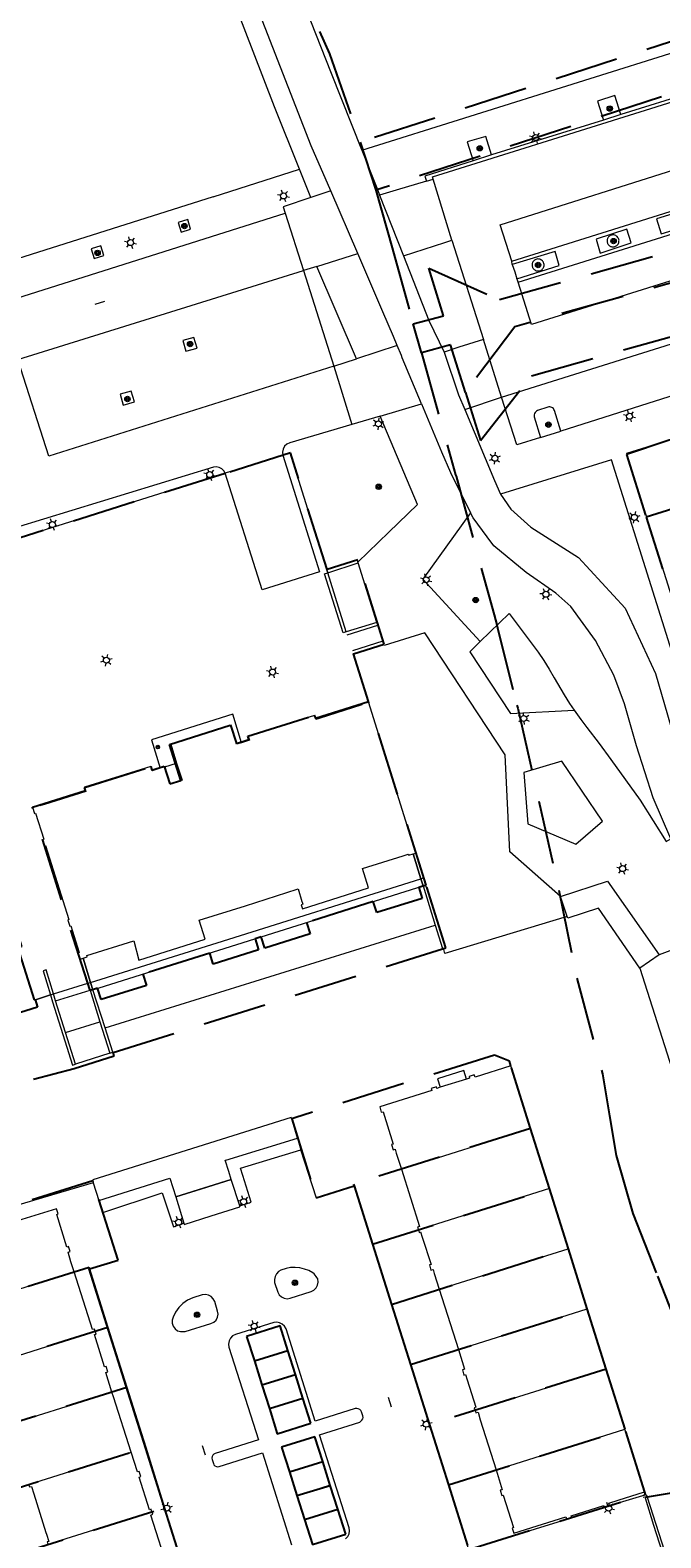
# Model space of a CAD drawing. Header units: metres. Extents: x 89872 to 94585, y 463299 to 469000.
# Tile 155 of 230: x 90805 to 90868, y 465826 to 465976. Entities that reach past the tile are written whole.
import ezdxf
from ezdxf.enums import TextEntityAlignment as Align

# ---------------------------------------------------------------- set-up
doc = ezdxf.new("R2010")
doc.units = ezdxf.units.M
doc.linetypes.add('HIDDEN', pattern=[9.525, 6.35, -3.175])
doc.layers.get('0').update_dxf_attribs({"linetype": 'CONTINUOUS'})
for name, color, linetype, lineweight in [('B-WE-BV-LEUNING-G', 251, 'CONTINUOUS', 13), ('B-WE-GK-BESCHOEIING-G', 251, 'CONTINUOUS', 13), ('B-WE-GR-BEPLANTING_CULTUUR-G', 251, 'CONTINUOUS', 13), ('B-WE-GR-BOOM-S', 251, 'CONTINUOUS', 13), ('B-WE-IE-TERREINAFSCHEIDING-G', 251, 'CONTINUOUS', 13), ('B-WE-KL-ET_LS_OV_LICHTMAST-S', 251, 'CONTINUOUS', 13), ('B-WE-KW-KUNSTWERK-GV', 251, 'CONTINUOUS', 13), ('B-WE-KW-KUNSTWERK_STEIGER-G', 251, 'CONTINUOUS', 13), ('B-WE-OG-TOPOGRAFIE_BEBOUWING-GV', 251, 'CONTINUOUS', 13), ('B-WE-OG-TOPOGRAFIE_BEBOUWING_LUIFEL-GV', 251, 'CONTINUOUS', 13), ('B-WE-OG-TOPOGRAFIE_HUISNUMMER-T25', 251, 'CONTINUOUS', 13), ('B-WE-OG-TOPOGRAFIE_STRAATNAAM-T18', 251, 'CONTINUOUS', 13), ('B-WE-OG-TOPOGRAFIE_WATER-GV', 251, 'CONTINUOUS', 13), ('B-WE-VH-VERHARDING-GV', 251, 'CONTINUOUS', 13), ('B_OVERBOUWLIJN_LIJN_1', 251, 'CONTINUOUS', 13), ('Percelen', 10, 'HIDDEN', 25), ('Q_PILAAR', 251, 'CONTINUOUS', 13), ('Q_PILAAR_0', 251, 'CONTINUOUS', 13)]:
    doc.layers.add(name, color=color, linetype=linetype, lineweight=lineweight)
doc.styles.get("Standard").update_dxf_attribs({"font": 'isocp.shx'})

# ---------------------------------------------------------------- blocks, each defined once
blk = doc.blocks.new('Q_LICHTMAST')
for points in [[(-0.26, 0.15), (-0.52, 0.3)], [(0, 0.3), (0, 0.6)], [(0.26, 0.15), (0.52, 0.3)], [(-0.26, -0.15), (-0.52, -0.3)], [(0, -0.3), (0, -0.6)], [(0.26, -0.15), (0.52, -0.3)]]:
    blk.add_lwpolyline(points)
blk.add_circle((0, 0), 0.3)
blk = doc.blocks.new('Q_BOOM')
for radius in [0.27, 0.18, 0.09]:
    blk.add_circle((0, 0), radius)
blk = doc.blocks.new('BOOM-970')
at = {"layer": 'Q_PILAAR'}
for radius in [0.18, 0.09]:
    blk.add_circle((0, 0), radius, dxfattribs=at)
blk = doc.blocks.new('Q_PILAAR')
at = {"layer": 'Q_PILAAR'}
for p, q in [((0.05, 0.31), (0.12, 0.24)), ((0.12, 0.12), (0.05, 0.05)), ((0.31, 0.31), (0.24, 0.24)), ((0.24, 0.12), (0.31, 0.05))]:
    blk.add_line(p, q, dxfattribs=at)
blk.add_blockref('BOOM-970', (0.18, 0.18))

msp = doc.modelspace()

# ---------------------------------------------------------------- linework, layer by layer
at = {"layer": 'B-WE-BV-LEUNING-G'}
for points in [[(90881.39, 465834.12), (90877.45, 465832.25), (90872.17, 465830.56), (90866.8, 465829.67)], [(90866.8, 465829.67), (90866.69, 465829.66), (90866.41, 465829.61)]]:
    msp.add_lwpolyline(points, dxfattribs=at)
at = {"layer": 'B-WE-GK-BESCHOEIING-G'}
for p, q in [((90812.69, 465876.51), (90845.62, 465886.78)), ((90811.51, 465861.04), (90792.06, 465855.25))]:
    msp.add_line(p, q, dxfattribs=at)
at = {"layer": 'B-WE-GR-BEPLANTING_CULTUUR-G'}
for p, q in [((90823.49, 465959.52), (90792.64, 465949.75)), ((90838.97, 465909.08), (90837.46, 465913.88)), ((90866.07, 465882.48), (90869.25, 465872.45)), ((90831.88, 465865.48), (90832.23, 465864.34)), ((90826.13, 465858.73), (90825.29, 465861.38)), ((90812.45, 465858.08), (90812.07, 465859.26)), ((90819.74, 465859.62), (90820.54, 465857.01))]:
    msp.add_line(p, q, dxfattribs=at)
msp.add_lwpolyline([(90858.8, 465887.63), (90846.59, 465883.93), (90846.45, 465884.46)], dxfattribs=at)
at = {"layer": 'B-WE-IE-TERREINAFSCHEIDING-G'}
for p, q in [((90864.17, 465967.75), (90862.44, 465967.18)), ((90851.26, 465963.72), (90849.43, 465963.14)), ((90834.82, 465922.27), (90834.91, 465921.97)), ((90836.86, 465915.76), (90839.9, 465916.73)), ((90840.4, 465915.13), (90837.37, 465914.16)), ((90837.46, 465913.88), (90840.49, 465914.85)), ((90843.43, 465893.89), (90844.2, 465891.4)), ((90843.74, 465893.87), (90843.71, 465893.98)), ((90844.48, 465891.49), (90843.74, 465893.87)), ((90823.88, 465885.02), (90844.2, 465891.4)), ((90844.2, 465891.4), (90844.42, 465890.69)), ((90844.2, 465891.4), (90844.2, 465891.4)), ((90844.42, 465890.69), (90845.62, 465886.78)), ((90811.25, 465881.06), (90823.88, 465885.02)), ((90810.19, 465883.36), (90810.97, 465880.97)), ((90811.25, 465881.06), (90810.49, 465883.46)), ((90810.97, 465880.97), (90811.2, 465880.29)), ((90811.25, 465881.06), (90811.25, 465881.06)), ((90811.25, 465881.06), (90811.25, 465881.06)), ((90811.48, 465880.32), (90811.25, 465881.06)), ((90812.69, 465876.51), (90811.48, 465880.32)), ((90807.24, 465879.8), (90805.74, 465879.33)), ((90807.24, 465879.8), (90807.24, 465879.8)), ((90807.74, 465879.21), (90807.54, 465879.9)), ((90825.29, 465861.38), (90819.74, 465859.62))]:
    msp.add_line(p, q, dxfattribs=at)
for points in [[(90863.09, 465955.65), (90863.03, 465955.61), (90862.98, 465955.57), (90862.93, 465955.52), (90862.89, 465955.47), (90862.87, 465955.43), (90862.84, 465955.37), (90862.82, 465955.33), (90862.8, 465955.27), (90862.79, 465955.21), (90862.79, 465955.15), (90862.79, 465955.08), (90862.79, 465955.01), (90862.82, 465954.94), (90862.84, 465954.88), (90862.87, 465954.83), (90862.89, 465954.78), (90862.94, 465954.72), (90862.99, 465954.67), (90863.05, 465954.63), (90863.09, 465954.61), (90863.14, 465954.58), (90863.19, 465954.56), (90863.26, 465954.54), (90863.33, 465954.53), (90863.41, 465954.53), (90863.51, 465954.54), (90863.57, 465954.56), (90863.64, 465954.59), (90863.71, 465954.62), (90863.78, 465954.68), (90863.83, 465954.73), (90863.89, 465954.8), (90863.92, 465954.86), (90863.96, 465954.95), (90863.98, 465955.04), (90863.98, 465955.13), (90863.99, 465955.19), (90863.97, 465955.27), (90863.94, 465955.36), (90863.91, 465955.41), (90863.87, 465955.48), (90863.81, 465955.55), (90863.74, 465955.61), (90863.67, 465955.66), (90863.57, 465955.7), (90863.47, 465955.72), (90863.35, 465955.73), (90863.26, 465955.71), (90863.17, 465955.69), (90863.09, 465955.65)], [(90855.61, 465953.24), (90855.55, 465953.21), (90855.5, 465953.16), (90855.45, 465953.11), (90855.42, 465953.07), (90855.39, 465953.02), (90855.36, 465952.97), (90855.34, 465952.92), (90855.33, 465952.87), (90855.31, 465952.8), (90855.31, 465952.74), (90855.31, 465952.67), (90855.32, 465952.61), (90855.34, 465952.53), (90855.36, 465952.47), (90855.39, 465952.42), (90855.42, 465952.37), (90855.46, 465952.32), (90855.52, 465952.27), (90855.57, 465952.23), (90855.61, 465952.2), (90855.66, 465952.17), (90855.72, 465952.15), (90855.78, 465952.13), (90855.85, 465952.12), (90855.93, 465952.12), (90856.03, 465952.13), (90856.09, 465952.15), (90856.17, 465952.18), (90856.23, 465952.21), (90856.31, 465952.27), (90856.36, 465952.32), (90856.41, 465952.39), (90856.45, 465952.46), (90856.48, 465952.55), (90856.5, 465952.63), (90856.51, 465952.72), (90856.51, 465952.78), (90856.49, 465952.86), (90856.46, 465952.95), (90856.43, 465953.01), (90856.39, 465953.07), (90856.33, 465953.14), (90856.26, 465953.2), (90856.19, 465953.25), (90856.09, 465953.29), (90855.99, 465953.31), (90855.87, 465953.32), (90855.78, 465953.31), (90855.69, 465953.28), (90855.61, 465953.24)], [(90834.82, 465922.27), (90831.15, 465933.95), (90830.44, 465933.71)], [(90837.93, 465923.05), (90837.87, 465923.24), (90834.82, 465922.27)], [(90850.14, 465915.11), (90853.01, 465917.89), (90855.9, 465914.05), (90856.48, 465913.22), (90857.02, 465912.35), (90857.5, 465911.49), (90858.52, 465909.77), (90859.04, 465908.92), (90859.5, 465908.24)], [(90846.45, 465884.46), (90846.65, 465884.52), (90844.48, 465891.49)], [(90807.54, 465879.9), (90806.8, 465882.3), (90806.51, 465882.21), (90807.24, 465879.8)], [(90807.24, 465879.8), (90807.45, 465879.12), (90808.67, 465875.21)]]:
    msp.add_lwpolyline(points, dxfattribs=at)
at = {"layer": 'B-WE-KW-KUNSTWERK-GV'}
for p, q in [((90831.88, 465865.48), (90831.35, 465867.31)), ((90824.75, 465863.31), (90831.88, 465865.48)), ((90825.03, 465862.16), (90824.68, 465863.29)), ((90811.51, 465861.04), (90812.07, 465859.26)), ((90812.07, 465859.26), (90819.16, 465861.5)), ((90819.16, 465861.5), (90819.74, 465859.62)), ((90822.32, 465860.44), (90825.29, 465861.38)), ((90825.29, 465861.38), (90825.03, 465862.16)), ((90819.74, 465859.62), (90822.32, 465860.44)), ((90866.84, 465829.6), (90866.59, 465829.56)), ((90868.81, 465823.36), (90866.84, 465829.6))]:
    msp.add_line(p, q, dxfattribs=at)
for points in [[(90877.45, 465832.13), (90872.24, 465830.51), (90866.84, 465829.6)], [(90866.59, 465829.56), (90867.44, 465826.84), (90868.57, 465823.3), (90868.59, 465823.26), (90868.81, 465823.36)]]:
    msp.add_lwpolyline(points, dxfattribs=at)
at = {"layer": 'B-WE-KW-KUNSTWERK_STEIGER-G'}
msp.add_line((90824.68, 465863.29), (90824.75, 465863.31), dxfattribs=at)
msp.add_lwpolyline([(90831.35, 465867.31), (90831.26, 465867.55), (90811.46, 465861.32), (90811.51, 465861.08), (90811.51, 465861.05), (90811.51, 465861.04)], dxfattribs=at)
at = {"layer": 'B-WE-OG-TOPOGRAFIE_BEBOUWING-GV'}
for p, q in [((90834.91, 465921.97), (90834.82, 465922.27)), ((90836.76, 465916.07), (90834.91, 465921.97)), ((90843.71, 465893.98), (90838.97, 465909.08)), ((90843.71, 465893.98), (90838.97, 465909.08)), ((90843.43, 465893.89), (90843.71, 465893.98)), ((90843.74, 465893.87), (90843.71, 465893.98)), ((90843.71, 465893.98), (90843.71, 465893.98)), ((90823.88, 465885.02), (90844.2, 465891.4)), ((90844.2, 465891.4), (90844.48, 465891.49)), ((90844.2, 465891.4), (90844.2, 465891.4)), ((90811.25, 465881.06), (90823.88, 465885.02)), ((90810.19, 465883.36), (90810.49, 465883.46)), ((90807.54, 465879.9), (90810.97, 465880.97)), ((90810.97, 465880.97), (90811.25, 465881.06)), ((90811.25, 465881.06), (90811.25, 465881.06)), ((90805.74, 465879.33), (90807.24, 465879.8)), ((90807.24, 465879.8), (90807.54, 465879.9)), ((90790.36, 465873.71), (90805.94, 465878.63)), ((90855.15, 465866.47), (90853.19, 465872.72)), ((90842.26, 465862.41), (90855.15, 465866.47)), ((90857.04, 465860.46), (90855.15, 465866.47)), ((90857.04, 465860.46), (90843.96, 465856.34)), ((90858.92, 465854.45), (90857.04, 465860.46)), ((90846.05, 465850.4), (90858.92, 465854.45)), ((90860.81, 465848.44), (90858.92, 465854.45)), ((90799.58, 465849.02), (90809.6, 465852.14)), ((90846.05, 465850.4), (90847.95, 465844.39)), ((90847.95, 465844.39), (90860.81, 465848.44)), ((90862.69, 465842.42), (90860.81, 465848.44)), ((90801.28, 465842.92), (90811.71, 465846.2)), ((90830.93, 465844.28), (90827.6, 465843.23)), ((90831.68, 465841.89), (90830.93, 465844.28)), ((90827.6, 465843.23), (90828.35, 465840.85)), ((90831.68, 465841.89), (90828.35, 465840.85)), ((90832.43, 465839.51), (90831.68, 465841.89)), ((90849.62, 465838.31), (90862.69, 465842.42)), ((90864.58, 465836.41), (90862.69, 465842.42)), ((90803.17, 465836.91), (90813.38, 465840.12)), ((90828.35, 465840.85), (90829.1, 465838.46)), ((90832.43, 465839.51), (90829.1, 465838.46)), ((90851.71, 465832.37), (90864.58, 465836.41)), ((90866.54, 465830.15), (90864.58, 465836.41)), ((90805.06, 465830.9), (90815.29, 465834.12)), ((90834.41, 465833.21), (90831.08, 465832.17)), ((90831.08, 465832.17), (90831.84, 465829.78)), ((90835.17, 465830.83), (90834.41, 465833.21)), ((90835.17, 465830.83), (90831.84, 465829.78)), ((90835.92, 465828.45), (90835.17, 465830.83)), ((90831.84, 465829.78), (90832.59, 465827.4)), ((90817.36, 465828.16), (90806.97, 465824.89)), ((90835.92, 465828.45), (90832.59, 465827.4))]:
    msp.add_line(p, q, dxfattribs=at)
for points in [[(90838.97, 465909.08), (90838.28, 465908.87), (90838.31, 465908.77), (90834.07, 465907.43), (90833.73, 465907.32), (90833.6, 465907.73), (90826.96, 465905.66), (90827.09, 465905.24), (90826.29, 465904.99)], [(90818.2, 465902.44), (90817.58, 465902.25), (90817.4, 465902.19), (90817.27, 465902.63), (90810.64, 465900.55), (90810.78, 465900.12), (90806.63, 465898.83), (90806.18, 465898.69), (90806.18, 465898.77), (90805.44, 465898.56), (90805.63, 465897.94), (90805.74, 465897.97), (90806.57, 465895.37), (90806.45, 465895.31), (90806.65, 465894.68), (90806.76, 465894.72), (90809.08, 465887.33), (90808.97, 465887.27), (90809.17, 465886.66), (90809.27, 465886.69), (90810.11, 465884.04), (90809.99, 465883.98), (90810.19, 465883.36)], [(90805.74, 465879.33), (90805.64, 465879.31), (90805.44, 465879.93), (90803.98, 465884.52), (90804.4, 465884.65), (90801.84, 465892.83), (90801.45, 465892.69), (90800.98, 465894.2)], [(90844.48, 465891.49), (90844.49, 465891.49), (90843.74, 465893.87)], [(90790.36, 465873.71), (90791.08, 465873.96), (90791.26, 465874.02), (90793.9, 465874.88), (90805.94, 465878.63)], [(90853.19, 465872.72), (90849.61, 465871.6), (90849.54, 465871.81), (90849.03, 465871.65), (90849.07, 465871.49), (90848.75, 465871.39), (90846.14, 465870.58), (90845.81, 465870.47), (90845.76, 465870.62), (90845.25, 465870.46), (90845.31, 465870.26), (90840.11, 465868.62), (90840.25, 465868.09), (90840.43, 465868.14), (90841.43, 465864.89), (90841.29, 465864.85), (90841.43, 465864.32), (90841.64, 465864.38), (90841.75, 465864.01), (90842.26, 465862.41)], [(90842.26, 465862.41), (90844.08, 465856.67), (90843.88, 465856.61), (90843.96, 465856.34)], [(90809.6, 465852.14), (90809.28, 465853.15), (90808.99, 465854.12), (90809.19, 465854.17), (90809.04, 465854.67), (90808.88, 465854.62), (90807.86, 465857.88), (90808.01, 465857.93), (90807.85, 465858.45), (90802.66, 465856.83)], [(90843.96, 465856.34), (90844.03, 465856.08), (90844.18, 465856.13), (90844.35, 465855.6), (90845.22, 465852.88), (90845.06, 465852.84), (90845.2, 465852.31), (90845.42, 465852.38), (90845.54, 465851.99), (90846.05, 465850.4)], [(90811.71, 465846.2), (90811.63, 465846.43), (90811.42, 465846.37), (90809.6, 465852.14)], [(90813.38, 465840.12), (90812.78, 465842.1), (90812.96, 465842.16), (90812.8, 465842.69), (90812.64, 465842.64), (90811.63, 465845.88), (90811.79, 465845.93), (90811.71, 465846.2)], [(90830.93, 465844.28), (90830.15, 465846.74), (90826.82, 465845.69), (90827.6, 465843.23)], [(90847.95, 465844.39), (90848.57, 465842.41), (90848.36, 465842.36), (90848.51, 465841.83), (90848.66, 465841.89), (90848.82, 465841.36), (90849.69, 465838.61), (90849.54, 465838.57), (90849.62, 465838.31)], [(90815.29, 465834.12), (90813.52, 465839.67), (90813.38, 465840.12)], [(90829.1, 465838.46), (90829.88, 465835.97), (90833.21, 465837.02), (90832.43, 465839.51)], [(90849.62, 465838.31), (90849.7, 465838.05), (90849.91, 465838.11), (90850.14, 465837.37), (90851.71, 465832.37)], [(90834.41, 465833.21), (90833.63, 465835.67), (90830.3, 465834.62), (90831.08, 465832.17)], [(90817.36, 465828.16), (90817.28, 465828.43), (90817.12, 465828.38), (90816.09, 465831.64), (90816.25, 465831.7), (90816.09, 465832.21), (90815.91, 465832.15), (90815.29, 465834.12)], [(90851.71, 465832.37), (90852.33, 465830.38), (90852.13, 465830.32), (90852.3, 465829.79), (90852.43, 465829.84), (90853.46, 465826.59), (90853.32, 465826.54), (90853.49, 465826.03), (90858.69, 465827.66), (90858.76, 465827.45)], [(90805.06, 465830.9), (90805.14, 465830.66), (90805.35, 465830.71), (90805.58, 465829.98), (90806.79, 465826.11), (90806.85, 465825.93), (90807.07, 465825.22), (90806.9, 465825.17), (90806.97, 465824.89)], [(90863.03, 465828.8), (90862.97, 465829.02), (90863.91, 465829.32), (90866.54, 465830.15)], [(90819.07, 465822.1), (90817.24, 465827.85), (90817.45, 465827.92), (90817.36, 465828.16)], [(90832.59, 465827.4), (90833.39, 465824.9), (90836.71, 465825.95), (90835.92, 465828.45)], [(90858.76, 465827.45), (90859.01, 465827.52), (90859.26, 465827.6), (90859.22, 465827.77), (90862.48, 465828.79), (90862.53, 465828.64), (90863.03, 465828.8)]]:
    msp.add_lwpolyline(points, dxfattribs=at)
at = {"layer": 'B-WE-OG-TOPOGRAFIE_BEBOUWING_LUIFEL-GV'}
for p, q in [((90844.2, 465891.4), (90843.43, 465893.89)), ((90844.42, 465890.69), (90844.2, 465891.4)), ((90811.48, 465880.32), (90844.42, 465890.69)), ((90810.49, 465883.46), (90811.25, 465881.06)), ((90811.25, 465881.06), (90811.25, 465881.06)), ((90811.25, 465881.06), (90811.48, 465880.32))]:
    msp.add_line(p, q, dxfattribs=at)
for points in [[(90826.29, 465904.99), (90825.43, 465907.85), (90817.31, 465905.28), (90818.2, 465902.44)], [(90826.29, 465904.99), (90825.81, 465904.84), (90825.27, 465906.76), (90819.24, 465904.86), (90819.83, 465902.97), (90820.37, 465901.25), (90819.14, 465900.86), (90818.65, 465902.6), (90818.2, 465902.44)], [(90810.49, 465883.46), (90810.91, 465883.6), (90810.86, 465883.74), (90815.55, 465885.22), (90816.07, 465883.29), (90822.69, 465885.37), (90822.09, 465887.28), (90826.71, 465888.72), (90831.87, 465890.36), (90831.96, 465890.39), (90832.33, 465889.15), (90832.36, 465889.06), (90832.43, 465888.86), (90832.26, 465888.8), (90832.39, 465888.42), (90838.99, 465890.51), (90838.38, 465892.42), (90842.44, 465893.7), (90842.95, 465893.85), (90843, 465893.76), (90843.43, 465893.89)]]:
    msp.add_lwpolyline(points, dxfattribs=at)
at = {"layer": 'B-WE-OG-TOPOGRAFIE_STRAATNAAM-T18'}
for p, q in [((90811.71, 465948.79), (90812.66, 465949.09)), ((90840.93, 465839.62), (90841.23, 465838.66)), ((90822.38, 465834.81), (90822.69, 465833.86))]:
    msp.add_line(p, q, dxfattribs=at)
at = {"layer": 'B-WE-OG-TOPOGRAFIE_WATER-GV'}
msp.add_line((90813.16, 465873.98), (90809.75, 465872.9), dxfattribs=at)
for points in [[(90866.07, 465882.48), (90861.95, 465888.47), (90858.86, 465887.46), (90858.8, 465887.63)], [(90845.62, 465886.78), (90846.35, 465884.43), (90846.45, 465884.46)], [(90813.16, 465873.98), (90813.46, 465874.08), (90812.69, 465876.51)], [(90808.67, 465875.21), (90809.43, 465872.8), (90809.75, 465872.9)]]:
    msp.add_lwpolyline(points, dxfattribs=at)
at = {"layer": 'B-WE-VH-VERHARDING-GV'}
for p, q in [((90852.12, 465956.73), (90921.68, 465978.75)), ((90877.47, 465971.92), (90864.17, 465967.75)), ((90862.44, 465967.18), (90851.26, 465963.72)), ((90823.49, 465959.52), (90832.08, 465962.29)), ((90833.22, 465959.45), (90832.08, 465962.29)), ((90852.27, 465939.53), (90923.6, 465961.94)), ((90835.21, 465960.12), (90833.22, 465959.45)), ((90837.91, 465953.86), (90835.21, 465960.12)), ((90844.76, 465961.08), (90845.43, 465961.3)), ((90847.31, 465955.2), (90845.43, 465961.3)), ((90840.09, 465959.68), (90842.47, 465953.62)), ((90830.66, 465957.91), (90832.49, 465952.17)), ((90853.27, 465953.09), (90852.12, 465956.73)), ((90847.31, 465955.2), (90850.45, 465945.28)), ((90833.81, 465952.58), (90832.49, 465952.17)), ((90833.81, 465952.58), (90837.91, 465953.86)), ((90837.78, 465943.36), (90833.81, 465952.58)), ((90853.33, 465952.76), (90853.27, 465953.09)), ((90832.49, 465952.17), (90835.53, 465942.62)), ((90852.27, 465939.53), (90850.45, 465945.28)), ((90841.84, 465944.69), (90837.78, 465943.36)), ((90835.53, 465942.62), (90837.78, 465943.36)), ((90835.53, 465942.62), (90837.31, 465936.78)), ((90848.58, 465938.28), (90852.27, 465939.53)), ((90870.43, 465940), (90858.17, 465936.12)), ((90840.15, 465937.62), (90837.31, 465936.78)), ((90840.15, 465937.62), (90844.27, 465938.84)), ((90843.87, 465928.81), (90840.15, 465937.62)), ((90856.16, 465935.5), (90858.17, 465936.12)), ((90868.78, 465935.15), (90864.72, 465933.89)), ((90830.44, 465933.71), (90824.68, 465931.91)), ((90830.44, 465933.71), (90834.09, 465922.06)), ((90863.23, 465933.27), (90852.14, 465929.83)), ((90864.72, 465933.89), (90876.79, 465895.44)), ((90824.68, 465931.91), (90799.9, 465924.12)), ((90847.16, 465932), (90849.17, 465927.96)), ((90834.91, 465921.97), (90837.96, 465922.96)), ((90837.96, 465922.96), (90837.93, 465923.05)), ((90839.81, 465917.02), (90837.96, 465922.96)), ((90834.91, 465921.97), (90834.91, 465921.97)), ((90839.81, 465917.02), (90836.76, 465916.07)), ((90839.9, 465916.73), (90839.81, 465917.02)), ((90840.4, 465915.13), (90839.9, 465916.73)), ((90840.49, 465914.85), (90840.4, 465915.13)), ((90858.8, 465887.63), (90858.15, 465889.62)), ((90874.1, 465886.1), (90867.99, 465883.8)), ((90867.99, 465883.8), (90866.07, 465882.48)), ((90807.74, 465879.21), (90811.2, 465880.29)), ((90811.2, 465880.29), (90812.18, 465877.12)), ((90808.75, 465876.05), (90807.74, 465879.21)), ((90808.75, 465876.05), (90812.18, 465877.12)), ((90809.75, 465872.9), (90808.75, 465876.05)), ((90812.18, 465877.12), (90813.16, 465873.98)), ((90833.78, 465859.49), (90832.23, 465864.34)), ((90833.78, 465859.49), (90837.55, 465860.71)), ((90813.98, 465853.31), (90812.45, 465858.08)), ((90863.03, 465828.8), (90866.68, 465829.91)), ((90866.83, 465829.6), (90866.59, 465829.56)), ((90866.68, 465829.91), (90866.8, 465829.67)), ((90866.8, 465829.67), (90866.83, 465829.6)), ((90866.83, 465829.6), (90866.84, 465829.6))]:
    msp.add_line(p, q, dxfattribs=at)
for points in [[(90835.21, 465960.12), (90833.27, 465964.63), (90828.68, 465976.4), (90823.87, 465988.77), (90821.42, 465995.56), (90819.46, 465994.88)], [(90832.08, 465962.29), (90829.59, 465968.52), (90819.46, 465994.88)], [(90828.92, 465987.62), (90830.21, 465984.73), (90835.27, 465971.89), (90838.29, 465964.26), (90838.32, 465964.18)], [(90838.32, 465964.18), (90881.58, 465977.77), (90881.18, 465978.9)], [(90853.27, 465953.09), (90901.75, 465968.31), (90919.94, 465974.03), (90919.01, 465976.98), (90921.96, 465977.88)], [(90845.43, 465961.3), (90845.36, 465961.52), (90885.76, 465974.19)], [(90853.92, 465950.99), (90889.92, 465962.29), (90902.41, 465966.21), (90918.28, 465971.2)], [(90864.17, 465967.75), (90863.56, 465969.64), (90861.82, 465969.1), (90862.44, 465967.18)], [(90919.61, 465966.93), (90891.26, 465958.05), (90855.24, 465946.78), (90853.92, 465950.99)], [(90851.26, 465963.72), (90850.68, 465965.57), (90848.84, 465965.01), (90849.43, 465963.14)], [(90838.32, 465964.18), (90839.87, 465960.25), (90840.09, 465959.68)], [(90849.43, 465963.14), (90844.6, 465961.6), (90844.76, 465961.08)], [(90844.76, 465961.08), (90841.74, 465960.2), (90840.09, 465959.68)], [(90833.22, 465959.45), (90830.47, 465958.52), (90830.66, 465957.91)], [(90824.68, 465931.91), (90824.54, 465932.16), (90824.33, 465932.36), (90824.07, 465932.5), (90823.79, 465932.55), (90823.5, 465932.53), (90803.7, 465926.46), (90797.14, 465947.27), (90830.66, 465957.91)], [(90819.98, 465956.96), (90820.27, 465956), (90821.23, 465956.29), (90820.94, 465957.25), (90819.98, 465956.96)], [(90867.71, 465957.32), (90868.18, 465955.83), (90872.33, 465957.1), (90871.86, 465958.59), (90867.71, 465957.32)], [(90861.69, 465955.31), (90862.11, 465953.91), (90865.18, 465954.92), (90864.77, 465956.31), (90861.69, 465955.31)], [(90811.3, 465954.32), (90811.6, 465953.37), (90812.55, 465953.66), (90812.26, 465954.62), (90811.3, 465954.32)], [(90842.47, 465953.62), (90846.61, 465954.97), (90847.31, 465955.2)], [(90841.84, 465944.69), (90841.47, 465945.56), (90840.41, 465948.03), (90837.91, 465953.86)], [(90842.47, 465953.62), (90845, 465947.17), (90846.54, 465944)], [(90853.8, 465951.32), (90858.01, 465952.66), (90857.61, 465954.08), (90853.33, 465952.76)], [(90853.33, 465952.76), (90853.57, 465952.05), (90853.8, 465951.32)], [(90835.53, 465942.62), (90807.06, 465933.62), (90803.99, 465943.29), (90832.49, 465952.17)], [(90853.92, 465950.99), (90853.84, 465951.21), (90853.8, 465951.32)], [(90820.45, 465945.17), (90820.76, 465944.1), (90821.87, 465944.42), (90821.56, 465945.49), (90820.45, 465945.17)], [(90850.45, 465945.28), (90847.98, 465944.5), (90846.54, 465944)], [(90844.27, 465938.84), (90842.35, 465943.45), (90842.26, 465943.67), (90841.84, 465944.69)], [(90846.54, 465944), (90847.96, 465939.75), (90848.58, 465938.28)], [(90814.19, 465939.8), (90814.5, 465938.72), (90815.61, 465939.04), (90815.3, 465940.12), (90814.19, 465939.8)], [(90856.16, 465935.5), (90853.77, 465934.74), (90852.27, 465939.53)], [(90844.27, 465938.84), (90846.25, 465934.04), (90847.16, 465932)], [(90848.58, 465938.28), (90851.57, 465931.19), (90852.14, 465929.83)], [(90858.17, 465936.12), (90857.53, 465938.2), (90857.49, 465938.29), (90857.44, 465938.37), (90857.36, 465938.44), (90857.28, 465938.5), (90857.19, 465938.53), (90857.09, 465938.55), (90856.99, 465938.55), (90856.89, 465938.52), (90855.85, 465938.18), (90855.75, 465938.12), (90855.67, 465938.05), (90855.6, 465937.97), (90855.55, 465937.87), (90855.51, 465937.76), (90855.5, 465937.66), (90855.51, 465937.55), (90856.16, 465935.5)], [(90837.31, 465936.78), (90831.12, 465934.96), (90830.83, 465934.82), (90830.6, 465934.61), (90830.46, 465934.33), (90830.4, 465934.02), (90830.44, 465933.71)], [(90872.43, 465897.48), (90874.14, 465898.57), (90863.23, 465933.27)], [(90834.09, 465922.06), (90828.38, 465920.26), (90824.68, 465931.91)], [(90837.93, 465923.05), (90841.01, 465926.03), (90843.87, 465928.81)], [(90852.14, 465929.83), (90853.17, 465928.32), (90855.18, 465926.52), (90859.94, 465923.5), (90864.6, 465918.44), (90867.61, 465911.91), (90870.09, 465903.41), (90871.14, 465899.9), (90872.43, 465897.48)], [(90849.17, 465927.96), (90844.39, 465921.32), (90850.14, 465915.11)], [(90869.14, 465895.39), (90867.38, 465899.48), (90865.73, 465904.67), (90864.53, 465908.89), (90863.46, 465911.73), (90861.65, 465915.2), (90859.17, 465918.61), (90857.68, 465919.93), (90854.72, 465922), (90851.49, 465924.67), (90850.83, 465925.58), (90849.44, 465927.47), (90849.17, 465927.96)], [(90836.76, 465916.07), (90836.45, 465915.97), (90834.6, 465921.86), (90834.91, 465921.97)], [(90858.15, 465889.62), (90853.07, 465894.11), (90852.63, 465903.78), (90844.6, 465915.96), (90840.54, 465914.72), (90840.49, 465914.85)], [(90850.14, 465915.11), (90849.11, 465914.07), (90853.15, 465907.92), (90859.5, 465908.24)], [(90859.5, 465908.24), (90860.18, 465907.31), (90860.78, 465906.51), (90861.99, 465904.93), (90863.18, 465903.33), (90866.08, 465899.25), (90868.7, 465895.14), (90869.14, 465895.39)], [(90858.27, 465903.16), (90854.5, 465902.02), (90854.88, 465896.88), (90859.68, 465894.87), (90862.33, 465897.17), (90858.27, 465903.16)], [(90858.15, 465889.62), (90862.85, 465891.18), (90867.99, 465883.8)], [(90826.13, 465858.73), (90827.27, 465859.09), (90826.45, 465861.75), (90826.22, 465862.49), (90832.23, 465864.34)], [(90812.45, 465858.08), (90818.4, 465860.03), (90819.51, 465856.64), (90820.54, 465857.01)], [(90837.55, 465860.71), (90848.97, 465824.4), (90858.76, 465827.45)], [(90820.54, 465857.01), (90820.58, 465856.87), (90823.27, 465857.72), (90826.15, 465858.63), (90826.13, 465858.73)], [(90816.96, 465811.42), (90816.2, 465813.94), (90822.56, 465815.97), (90811.08, 465852.42), (90813.98, 465853.31)], [(90830.24, 465852.32), (90829.99, 465852.16), (90829.79, 465851.95), (90829.65, 465851.68), (90829.59, 465851.39), (90829.6, 465851.09), (90829.93, 465850.12), (90830.08, 465849.85), (90830.3, 465849.64)], [(90830.3, 465849.64), (90830.57, 465849.51), (90830.87, 465849.46), (90831.17, 465849.51), (90833.25, 465850.18), (90833.53, 465850.32), (90833.76, 465850.54), (90833.9, 465850.81), (90833.96, 465851.12), (90833.91, 465851.43), (90833.84, 465851.56), (90833.75, 465851.69), (90833.66, 465851.81), (90833.55, 465851.93), (90833.44, 465852.03), (90833.01, 465852.26), (90832.58, 465852.42), (90832.13, 465852.53), (90831.67, 465852.57), (90831.21, 465852.56), (90830.76, 465852.49), (90830.24, 465852.32)], [(90823.77, 465847.32), (90823.92, 465847.6), (90823.97, 465847.91), (90823.91, 465848.22), (90823.64, 465849.19), (90823.49, 465849.46), (90823.27, 465849.68), (90823, 465849.82), (90822.7, 465849.88), (90822.39, 465849.85), (90821.45, 465849.55), (90820.93, 465849.31), (90820.46, 465848.99), (90820.05, 465848.59), (90819.72, 465848.13), (90819.47, 465847.61), (90819.38, 465847.31), (90819.39, 465847), (90819.49, 465846.7), (90819.67, 465846.44), (90819.92, 465846.25), (90820.07, 465846.21), (90820.22, 465846.18), (90820.37, 465846.17), (90820.53, 465846.17), (90820.68, 465846.19)], [(90820.68, 465846.19), (90823.26, 465846.97), (90823.54, 465847.1), (90823.77, 465847.32)], [(90836.69, 465825.48), (90836.91, 465825.69), (90837.05, 465825.97), (90837.1, 465826.27), (90837.05, 465826.58), (90834.08, 465835.86), (90838.11, 465837.14), (90838.23, 465837.22), (90838.33, 465837.33), (90838.4, 465837.46), (90838.44, 465837.6), (90838.43, 465837.75), (90838.29, 465838.16), (90838.21, 465838.28), (90838.1, 465838.39), (90837.96, 465838.46), (90837.81, 465838.49), (90837.66, 465838.48), (90833.67, 465837.22), (90830.77, 465846.45), (90830.6, 465846.7), (90830.38, 465846.9), (90830.11, 465847.04), (90829.82, 465847.1), (90829.52, 465847.09), (90825.69, 465845.89), (90825.42, 465845.74), (90825.21, 465845.51), (90825.07, 465845.24), (90825.01, 465844.93), (90825.04, 465844.63), (90827.99, 465835.37), (90823.67, 465834.01), (90823.55, 465833.93), (90823.45, 465833.82), (90823.38, 465833.69), (90823.36, 465833.54), (90823.37, 465833.39), (90823.51, 465833.01), (90823.56, 465832.87), (90823.66, 465832.76), (90823.8, 465832.68), (90823.94, 465832.66), (90824.09, 465832.68), (90828.39, 465834.05), (90831.3, 465824.88)], [(90877.45, 465832.13), (90872.23, 465830.51), (90866.83, 465829.6)]]:
    msp.add_lwpolyline(points, dxfattribs=at)
at = {"layer": 'B_OVERBOUWLIJN_LIJN_1'}
for p, q in [((90818.65, 465902.6), (90819.83, 465902.97)), ((90848.48, 465872.25), (90845.87, 465871.43)), ((90845.87, 465871.43), (90846.14, 465870.58)), ((90848.75, 465871.39), (90848.48, 465872.25))]:
    msp.add_line(p, q, dxfattribs=at)
at = {"layer": 'Percelen'}
for p, q in [((90872.8, 465976.2), (90838.16, 465964.99)), ((90838.16, 465964.99), (90839.72, 465960.2)), ((90844.26, 465943.94), (90843.45, 465946.83)), ((90866.7, 465927.54), (90868.32, 465922.36)), ((90844.73, 465890.77), (90838.98, 465909.1)), ((90857.04, 465860.46), (90855.16, 465866.47)), ((90837.56, 465860.72), (90839.39, 465854.9)), ((90839.39, 465854.9), (90857.04, 465860.46)), ((90858.93, 465854.45), (90857.04, 465860.46)), ((90839.39, 465854.9), (90841.28, 465848.89)), ((90841.28, 465848.89), (90858.93, 465854.45)), ((90860.82, 465848.44), (90858.93, 465854.45)), ((90812.98, 465846.57), (90811.13, 465852.44)), ((90841.28, 465848.89), (90843.17, 465842.88)), ((90843.17, 465842.88), (90860.82, 465848.44)), ((90862.7, 465842.43), (90860.82, 465848.44)), ((90812.98, 465846.57), (90796.83, 465841.52)), ((90814.86, 465840.58), (90812.98, 465846.57)), ((90827.59, 465843.25), (90830.93, 465844.27)), ((90831.68, 465841.89), (90830.93, 465844.27)), ((90827.59, 465843.25), (90828.34, 465840.86)), ((90843.17, 465842.88), (90845.06, 465836.87)), ((90828.34, 465840.86), (90831.68, 465841.89)), ((90832.43, 465839.52), (90831.68, 465841.89)), ((90862.7, 465842.43), (90845.06, 465836.87)), ((90864.59, 465836.42), (90862.7, 465842.43)), ((90814.86, 465840.58), (90798.37, 465835.4)), ((90816.75, 465834.58), (90814.86, 465840.58)), ((90828.34, 465840.86), (90829.1, 465838.48)), ((90829.1, 465838.48), (90832.43, 465839.52)), ((90845.06, 465836.87), (90846.95, 465830.85)), ((90846.95, 465830.85), (90864.59, 465836.42)), ((90799.96, 465829.3), (90816.75, 465834.58)), ((90818.63, 465828.58), (90816.75, 465834.58)), ((90831.08, 465832.18), (90834.41, 465833.2)), ((90831.08, 465832.18), (90831.84, 465829.79)), ((90835.17, 465830.81), (90834.41, 465833.2)), ((90831.84, 465829.79), (90835.17, 465830.81)), ((90835.93, 465828.42), (90835.17, 465830.81)), ((90831.84, 465829.79), (90832.59, 465827.41)), ((90802.41, 465823.46), (90818.63, 465828.58)), ((90820.52, 465822.58), (90818.63, 465828.58)), ((90832.59, 465827.41), (90835.93, 465828.42))]:
    msp.add_line(p, q, dxfattribs=at)
for points in [[(90843.45, 465946.83), (90846.45, 465947.65), (90844.99, 465952.39), (90852.04, 465949.26), (91019.71, 465996.35)], [(90824.51, 465995.44), (90826.03, 465992.69), (90830.21, 465984.73), (90835.1, 465973.81), (90838.16, 465964.99)], [(91020.29, 465993.39), (90853.59, 465946.55), (90848.66, 465939.99)], [(90848.66, 465939.99), (90850.15, 465935.19), (90855.26, 465941.65), (91021.25, 465988.46)], [(90884.78, 465980.07), (90886.33, 465975.44), (90839.72, 465960.2)], [(90839.72, 465960.2), (90841.35, 465954.44), (90843.45, 465946.83)], [(90848.66, 465939.99), (90847.18, 465944.76), (90844.26, 465943.94)], [(90844.26, 465943.94), (90847.68, 465931.76), (90847.72, 465931.61), (90851.51, 465917.76), (90851.78, 465916.78), (90851.86, 465916.49), (90853.8, 465908.74), (90853.87, 465908.46), (90857.98, 465890.27), (90859.76, 465881.47), (90862.33, 465871.91), (90863.03, 465867.74), (90863.69, 465863.77), (90865.37, 465857.96), (90867.81, 465851.71), (90869.35, 465847.83), (90872.03, 465840.25), (90873.58, 465834.57), (90876.6, 465825.5), (90878.67, 465818.22), (90880.26, 465813), (90882.17, 465806.71), (90883.9, 465801.06), (90884.71, 465798.27)], [(90888.92, 465941.66), (90888.23, 465941.34), (90878.75, 465938.15), (90873.62, 465936.54), (90873.59, 465936.63), (90868.78, 465935.15), (90864.73, 465933.8), (90866.7, 465927.54)], [(90838.98, 465909.1), (90837.48, 465913.89), (90840.54, 465914.85), (90837.9, 465923.27), (90834.84, 465922.29), (90831.18, 465933.96), (90824.69, 465931.9), (90800.75, 465924.38), (90797.26, 465935.45), (90768.14, 465926.28), (90762.36, 465927.77), (90761.41, 465926.12), (90760.88, 465924.89)], [(90890.97, 465935.16), (90888.39, 465934.34), (90881.83, 465932.3), (90866.7, 465927.54)], [(90844.73, 465890.77), (90843.99, 465890.54), (90844.34, 465889.42), (90839.8, 465888.04), (90839.46, 465889.12), (90832.79, 465887.03), (90833.15, 465885.9), (90828.62, 465884.47), (90828.26, 465885.6), (90827.66, 465885.41), (90828.01, 465884.3), (90823.48, 465882.87), (90823.13, 465883.99), (90816.47, 465881.89), (90816.82, 465880.76), (90812.29, 465879.34), (90811.94, 465880.47), (90811.19, 465880.23), (90805.43, 465898.55), (90810.74, 465900.22), (90810.64, 465900.53), (90817.26, 465902.61), (90817.37, 465902.26), (90818.59, 465902.65), (90819.14, 465900.9), (90820.24, 465901.24), (90819.11, 465904.83), (90825.21, 465906.75), (90825.79, 465904.92), (90827.05, 465905.32), (90826.94, 465905.66), (90833.57, 465907.74), (90833.7, 465907.44), (90838.98, 465909.1)], [(90789.01, 465866.54), (90796.32, 465868.97), (90809.59, 465872.45), (90813.59, 465873.71), (90813.5, 465874.05), (90846.38, 465884.4), (90846.7, 465884.5), (90844.73, 465890.77)], [(90803.96, 465884.56), (90805.61, 465879.33), (90805.71, 465879.36), (90805.96, 465878.59), (90788.5, 465873.09)], [(90855.16, 465866.47), (90853.19, 465872.73), (90853.04, 465873.17), (90851.56, 465873.8), (90831.62, 465867.53), (90831.33, 465867.44), (90833.76, 465859.55), (90837.56, 465860.72)], [(90855.16, 465866.47), (90837.5, 465860.91), (90837.56, 465860.72)], [(90811.13, 465852.44), (90813.98, 465853.3), (90811.48, 465861.24), (90792.73, 465855.36)], [(90811.13, 465852.44), (90811.09, 465852.57), (90795.37, 465847.66)], [(90830.93, 465844.27), (90830.15, 465846.74), (90826.82, 465845.69), (90827.59, 465843.25)], [(90829.1, 465838.48), (90829.88, 465835.97), (90833.21, 465837.02), (90832.43, 465839.52)], [(90834.41, 465833.2), (90833.63, 465835.67), (90830.3, 465834.62), (90831.08, 465832.18)], [(90846.95, 465830.85), (90848.98, 465824.41), (90866.48, 465829.85), (90866.63, 465829.9), (90866.56, 465830.14), (90864.59, 465836.42)], [(90832.59, 465827.41), (90833.39, 465824.9), (90836.71, 465825.95), (90835.93, 465828.42)]]:
    msp.add_lwpolyline(points, dxfattribs=at)

# ---------------------------------------------------------------- block references
at = {"layer": 'B-WE-GR-BOOM-S'}
for p, rotation in [((90863.06, 465968.35), 107.7963280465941), ((90850.09, 465964.38), 107.452831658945), ((90820.61, 465956.61), 17.03953512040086), ((90811.94, 465953.93), 17.0943055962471), ((90863.44, 465955.11), 68.53234855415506), ((90855.91, 465952.72), 68.53234856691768), ((90821.18, 465944.82), 16.07519415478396), ((90814.92, 465939.33), 15.9999697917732), ((90856.94, 465936.77), 17.10272896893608), ((90840, 465930.56), 112.9028161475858), ((90849.68, 465919.25), 132.7821250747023), ((90831.64, 465851.05), 17.8891337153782), ((90821.87, 465847.85), 16.68291832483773)]:
    msp.add_blockref('Q_BOOM', p, dxfattribs=dict(at, rotation=rotation))
at = {"layer": 'B-WE-KL-ET_LS_OV_LICHTMAST-S'}
for p, rotation in [((90855.65, 465965.45), 17.21646876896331), ((90830.5, 465959.62), 18.69092695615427), ((90815.23, 465954.95), 17.60757466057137), ((90839.97, 465936.85), 112.9028161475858), ((90865.03, 465937.61), 17.56984294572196), ((90851.59, 465933.41), 112.8596355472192), ((90823.13, 465931.78), 17.45115744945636), ((90807.43, 465926.79), 17.45115744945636), ((90865.52, 465927.51), 107.4438401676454), ((90844.73, 465921.27), 132.7821250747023), ((90856.69, 465919.83), 145.0990183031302), ((90812.82, 465913.24), 107.4298628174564), ((90829.4, 465912.06), 17.32603595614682), ((90854.48, 465907.42), 2.886721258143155), ((90864.34, 465892.42), 18.4459243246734), ((90826.52, 465859.15), 17.29159241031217), ((90820.03, 465857.09), 19.8442567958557), ((90827.57, 465846.7), 17.41022617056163), ((90844.75, 465836.92), 107.4574884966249), ((90818.84, 465828.54), 107.477263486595), ((90862.95, 465828.53), 17.68289944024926)]:
    msp.add_blockref('Q_LICHTMAST', p, dxfattribs=dict(at, rotation=rotation))
at = {"layer": 'Q_PILAAR_0', "rotation": 107.4298628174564}
msp.add_blockref('Q_PILAAR', (90818.18, 465904.44), dxfattribs=at)

# ---------------------------------------------------------------- texts
at = {"layer": 'B-WE-OG-TOPOGRAFIE_HUISNUMMER-T25'}
for s, rotation, p in [('28', 17.2, (90843.7, 465866.04)), ('30', 17.6, (90845.68, 465859.89)), ('26', 17.4, (90806.43, 465854.09)), ('32', 17.7, (90847.41, 465854.24)), ('24', 17.5, (90808.16, 465848.39)), ('34', 17.6, (90849.34, 465848.29)), ('22', 17.3, (90810.06, 465842.53)), ('36', 17.6, (90851.12, 465842.37)), ('20', 17.6, (90811.96, 465836.33)), ('38', 17.4, (90853.1, 465836.3)), ('18', 17.5, (90813.74, 465830.78)), ('40', 17.7, (90855, 465829.99))]:
    msp.add_text(s, height=0.0025, rotation=rotation, dxfattribs=at).set_placement(p, align=Align.MIDDLE)
at = {"layer": 'B-WE-OG-TOPOGRAFIE_STRAATNAAM-T18'}
for s, rotation, p in [('Engelenburg', 17.4566, (90811.71, 465948.79)), ('Kronenburg', 287.5112, (90840.93, 465839.62)), ('Kronenburg', 287.5284, (90822.38, 465834.81))]:
    msp.add_text(s, height=0.005, rotation=rotation, dxfattribs=at).set_placement(p, align=Align.MIDDLE)

doc.saveas('drawing.dxf')
